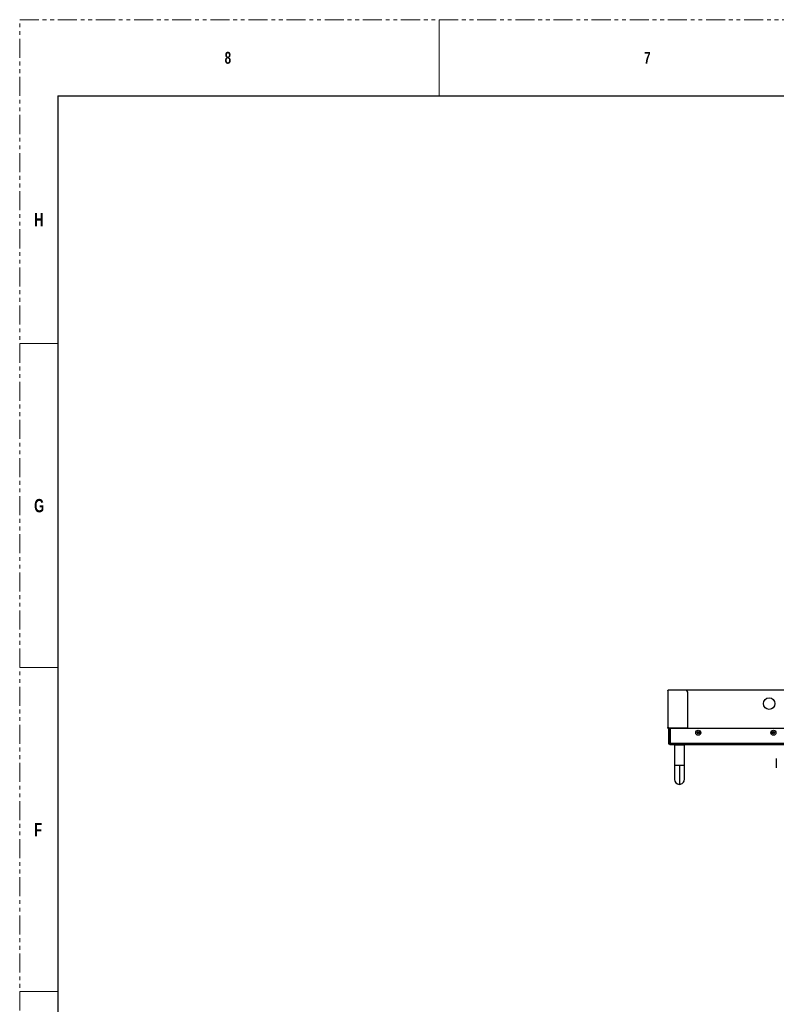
# Model space of a CAD drawing. Header units: millimetres. Extents: x 3619 to 4737, y 1503 to 2366.
# Tile 84 of 256: x 3619 to 3871, y 2038 to 2366. Entities that reach past the tile are written whole.
import ezdxf

# ---------------------------------------------------------------- set-up
doc = ezdxf.new("R2010")
doc.units = ezdxf.units.MM
doc.linetypes.add('PHANTOM', pattern=[12.7, 6.35, -1.27, 1.27, -1.27, 1.27, -1.27])
doc.styles.add('SLDTEXTSTYLE1', font='GOTHICB.TTF', dxfattribs={"width": 0.7304})

msp = doc.modelspace()

# ---------------------------------------------------------------- linework, layer by layer
at = {"color": 7, "linetype": 'PHANTOM', "lineweight": 0}
for p, q in [((3619.2014, 1502.7643), (3619.2014, 2366.3643)), ((3619.2014, 2366.3643), (4736.8014, 2366.3643))]:
    msp.add_line(p, q, dxfattribs=at)
at = {"color": 7, "linetype": 'Continuous', "lineweight": 0}
for p, q in [((3758.9014, 2366.3643), (3758.9014, 2340.9643)), ((3619.2014, 2258.4143), (3631.9014, 2258.4143)), ((3619.2014, 2150.4643), (3631.9014, 2150.4643)), ((3619.2014, 2042.5143), (3631.9014, 2042.5143))]:
    msp.add_line(p, q, dxfattribs=at)
at = {"color": 7, "linetype": 'Continuous', "lineweight": 30}
for p, q in [((3631.9014, 2340.9643), (3631.9014, 1528.1643)), ((3631.9014, 2340.9643), (4724.1014, 2340.9643)), ((3835.0746, 2142.8354), (3835.0746, 2142.9354)), ((3835.0746, 2142.9354), (3835.1013, 2142.9354)), ((3835.0746, 2142.8354), (3835.0746, 2130.5687)), ((3835.1013, 2142.8354), (3835.1013, 2142.9354)), ((3835.1246, 2142.9354), (3835.1013, 2142.9354)), ((3835.2011, 2142.9354), (3835.1016, 2142.8359)), ((3835.1016, 2142.8359), (3835.1016, 2130.5687)), ((3835.1246, 2142.8589), (3835.1246, 2142.9354)), ((4238.5946, 2143.0021), (3835.1913, 2143.0021)), ((3835.1913, 2142.9521), (3835.1913, 2143.0021)), ((4238.5946, 2142.9521), (3835.1913, 2142.9521)), ((3841.4344, 2142.8687), (3835.2011, 2142.9354)), ((3840.193, 2142.9354), (3840.193, 2142.882)), ((4233.593, 2142.9354), (3840.193, 2142.9354)), ((3841.7678, 2142.2687), (3841.4344, 2142.8687)), ((3841.7678, 2130.3021), (3841.7678, 2142.2687)), ((3835.1013, 2130.5687), (3835.0746, 2130.5687)), ((3835.1013, 2130.3021), (3835.0746, 2130.3021)), ((3835.128, 2130.2754), (3835.128, 2130.2487)), ((3835.2861, 2130.2754), (3835.128, 2130.2754)), ((3835.2861, 2130.2487), (3835.128, 2130.2487)), ((3835.5292, 2130.2754), (3835.2861, 2130.2754)), ((3835.2861, 2130.2754), (3835.2861, 2130.2487)), ((3835.5402, 2130.2487), (3835.2861, 2130.2487)), ((3835.3443, 2130.2787), (3835.5283, 2130.2787)), ((3835.3663, 2125.2354), (3835.3663, 2130.2487)), ((3835.5228, 2130.3021), (3841.7678, 2130.3021)), ((3841.7678, 2130.2487), (3835.5402, 2130.2487)), ((3835.6996, 2125.2354), (3835.6996, 2130.2487)), ((3835.9353, 2129.5354), (3835.7996, 2129.5354)), ((3835.9353, 2125.2354), (3835.9353, 2130.2487)), ((3841.7678, 2130.2487), (3841.7678, 2130.3021)), ((3841.7678, 2130.3021), (4014.328, 2130.3021)), ((3841.7678, 2130.2554), (4014.3263, 2130.2554)), ((3835.7996, 2128.0354), (3835.9353, 2128.0354)), ((3845.625, 2128.6354), (3844.8476, 2128.6354)), ((3845.6105, 2128.9687), (3844.8621, 2128.9687)), ((3870.625, 2128.6354), (3869.8476, 2128.6354)), ((3870.6105, 2128.9687), (3869.8621, 2128.9687)), ((3835.6996, 2125.2354), (3835.3663, 2125.2354)), ((3835.6996, 2125.2354), (3835.6996, 2124.9021)), ((3835.6996, 2125.2354), (3835.9353, 2125.2354)), ((3835.6996, 2124.9021), (4238.1063, 2124.9021)), ((4237.8706, 2125.2354), (3835.9353, 2125.2354)), ((3837.433, 2124.9021), (3837.2663, 2124.7354)), ((3837.2663, 2124.7354), (3837.2663, 2117.9021)), ((3837.2663, 2124.7354), (3838.933, 2124.7354)), ((3838.933, 2124.7354), (3840.5996, 2124.7354)), ((3840.5996, 2124.7354), (3840.433, 2124.9021)), ((3840.5996, 2117.9021), (3840.5996, 2124.7354)), ((3838.933, 2117.9021), (3838.933, 2111.5687))]:
    msp.add_line(p, q, dxfattribs=at)
at = {"color": 8, "linetype": 'Continuous', "lineweight": 30}
for p, q in [((3835.7996, 2129.5354), (3835.7996, 2128.0354)), ((3838.933, 2117.9021), (3837.2663, 2117.9021)), ((3840.5996, 2117.9021), (3838.933, 2117.9021))]:
    msp.add_line(p, q, dxfattribs=at)
at = {"color": 7, "linetype": 'Continuous', "lineweight": 30}
for centre, radius in [((3868.8263, 2138.4687), 1.9167), ((3845.2363, 2128.7854), 0.85), ((3870.2363, 2128.7854), 0.85), ((3845.2363, 2128.7854), 0.4167), ((3870.2363, 2128.7854), 0.4167)]:
    msp.add_circle(centre, radius, dxfattribs=at)
for centre, radius, start, end in [((3835.1011, 2130.1021), 0.4667, 25.376934, 89.935714), ((3835.643, 2130.7021), 0.4, 205.02346, 250.806478), ((3835.7996, 2129.6354), 0.1, 180, 270), ((3835.7996, 2127.9354), 0.1, 90, 180), ((3838.933, 2113.2354), 1.6667, 180.018976, 270), ((3838.933, 2113.2354), 1.6667, 270, 0.018976)]:
    msp.add_arc(centre, radius, start, end, dxfattribs=at)
for points, knots in [([(3835.1016, 2142.8359), (3835.0981, 2142.8359), (3835.091, 2142.8358), (3835.0821, 2142.8357), (3835.0759, 2142.8355), (3835.075, 2142.8354), (3835.0746, 2142.8354)], [0, 0, 0, 0, 0.24999918, 0.50004236, 0.74995471, 1, 1, 1, 1]), ([(3835.1016, 2142.8359), (3835.1016, 2142.8359), (3835.1015, 2142.8358), (3835.1014, 2142.8357), (3835.1013, 2142.8355), (3835.1013, 2142.8354), (3835.1013, 2142.8354)], [0, 0, 0, 0, 0.24342121, 0.5085366, 0.74733499, 1, 1, 1, 1]), ([(3835.0746, 2130.5687), (3835.075, 2130.5687), (3835.0759, 2130.5687), (3835.0821, 2130.5687), (3835.091, 2130.5687), (3835.0981, 2130.5687), (3835.1016, 2130.5687)], [0, 0, 0, 0, 0.2500453, 0.49995764, 0.75000083, 1, 1, 1, 1]), ([(3835.0746, 2130.3021), (3835.0746, 2130.3402), (3835.0746, 2130.4164), (3835.0746, 2130.5011), (3835.0746, 2130.558), (3835.0746, 2130.5652), (3835.0746, 2130.5687)], [0, 0, 0, 0, 0.24999819, 0.50000211, 0.75000484, 1, 1, 1, 1]), ([(3835.128, 2130.2487), (3835.1209, 2130.2496), (3835.1067, 2130.2512), (3835.0891, 2130.2638), (3835.077, 2130.2814), (3835.0754, 2130.2952), (3835.0746, 2130.3021)], [0, 0, 0, 0, 0.25268409, 0.50353335, 0.75261502, 1, 1, 1, 1]), ([(3835.1013, 2130.5687), (3835.1013, 2130.5687), (3835.1013, 2130.5687), (3835.1013, 2130.5687), (3835.1014, 2130.5687), (3835.1014, 2130.5687), (3835.1015, 2130.5687), (3835.1016, 2130.5687), (3835.1016, 2130.5687)], [0, 0, 0, 0, 0.26686618, 0.38621236, 0.50704116, 0.61378764, 0.73313382, 1, 1, 1, 1]), ([(3835.1013, 2130.3021), (3835.1013, 2130.3402), (3835.1013, 2130.4164), (3835.1013, 2130.5011), (3835.1013, 2130.558), (3835.1013, 2130.5652), (3835.1013, 2130.5687)], [0, 0, 0, 0, 0.24999819, 0.50000211, 0.75000484, 1, 1, 1, 1]), ([(3835.128, 2130.2754), (3835.1244, 2130.2758), (3835.1173, 2130.2767), (3835.1085, 2130.2829), (3835.1025, 2130.2918), (3835.1017, 2130.2986), (3835.1013, 2130.3021)], [0, 0, 0, 0, 0.24998157, 0.50005217, 0.74986714, 1, 1, 1, 1]), ([(3835.1246, 2130.3021), (3835.125, 2130.299), (3835.1257, 2130.2929), (3835.1311, 2130.2852), (3835.1388, 2130.2798), (3835.1449, 2130.2791), (3835.148, 2130.2787)], [0, 0, 0, 0, 0.24997128, 0.50013731, 0.75018957, 1, 1, 1, 1]), ([(3835.5228, 2130.3021), (3835.5242, 2130.2959), (3835.5271, 2130.2836), (3835.5311, 2130.2673), (3835.5348, 2130.2552), (3835.5379, 2130.2494), (3835.5396, 2130.2489), (3835.5402, 2130.2487)], [0, 0, 0, 0, 0.22137575, 0.44266784, 0.66274116, 0.88164133, 1, 1, 1, 1]), ([(3835.5402, 2130.2754), (3835.5389, 2130.2758), (3835.5363, 2130.2767), (3835.532, 2130.2829), (3835.5275, 2130.2918), (3835.5244, 2130.2986), (3835.5228, 2130.3021)], [0, 0, 0, 0, 0.24999725, 0.49991464, 0.74994376, 1, 1, 1, 1]), ([(3840.193, 2130.2754), (3840.193, 2130.2758), (3840.193, 2130.2766), (3840.193, 2130.2828), (3840.193, 2130.2916), (3840.193, 2130.2986), (3840.193, 2130.3021)], [0, 0, 0, 0, 0.24994632, 0.49998067, 0.75000678, 1, 1, 1, 1]), ([(3835.6996, 2124.9021), (3835.656, 2124.9071), (3835.5686, 2124.9171), (3835.4584, 2124.9942), (3835.3814, 2125.1044), (3835.3713, 2125.1917), (3835.3663, 2125.2354)], [0, 0, 0, 0, 0.25001306, 0.50001631, 0.75000251, 1, 1, 1, 1]), ([(3835.9353, 2125.2354), (3835.9157, 2125.1917), (3835.8764, 2125.1044), (3835.8175, 2124.9942), (3835.7586, 2124.9171), (3835.7193, 2124.9071), (3835.6996, 2124.9021)], [0, 0, 0, 0, 0.24999952, 0.50000435, 0.75000862, 1, 1, 1, 1]), ([(3871.213, 2120.1354), (3871.213, 2120.1149), (3871.213, 2120.0834), (3871.213, 2119.8922), (3871.213, 2119.6943), (3871.213, 2119.4487), (3871.213, 2119.0917), (3871.213, 2118.6021), (3871.213, 2118.1125), (3871.213, 2117.7555), (3871.213, 2117.5098), (3871.213, 2117.3119), (3871.213, 2117.1207), (3871.213, 2117.0892), (3871.213, 2117.0687)], [0, 0, 0, 0, 0.11972829, 0.18418037, 0.2500004, 0.31581969, 0.38027155, 0.50000025, 0.61972845, 0.68418031, 0.7499996, 0.81581963, 0.88027171, 1, 1, 1, 1]), ([(3837.2663, 2117.9021), (3837.2663, 2117.7129), (3837.2663, 2117.2982), (3837.2663, 2116.6306), (3837.2663, 2115.8849), (3837.2663, 2115.1042), (3837.2663, 2114.3573), (3837.2663, 2113.7405), (3837.2663, 2113.3168), (3837.2663, 2113.2626), (3837.2663, 2113.2354)], [0, 0, 0, 0, 0.07751866, 0.16993365, 0.27798511, 0.40159926, 0.53940177, 0.68835563, 0.84378905, 1, 1, 1, 1]), ([(3840.5996, 2113.2354), (3840.5996, 2113.2541), (3840.5996, 2113.2923), (3840.5996, 2113.6021), (3840.5996, 2114.092), (3840.5996, 2114.7467), (3840.5996, 2115.508), (3840.5996, 2116.3174), (3840.5996, 2117.1209), (3840.5996, 2117.6495), (3840.5996, 2117.9021)], [0, 0, 0, 0, 0.12967206, 0.26373412, 0.39919215, 0.53285588, 0.6617648, 0.78353824, 0.89656283, 1, 1, 1, 1])]:
    msp.add_open_spline(points, degree=3, knots=knots, dxfattribs=at)

# ---------------------------------------------------------------- texts
at = {"color": 7, "linetype": 'Continuous', "lineweight": 0, "attachment_point": 1, "style": 'SLDTEXTSTYLE1'}
for s, insert, char_height in [('8', (3687.4639, 2355.6469), 3.9688), ('7', (3827.1639, 2355.6469), 3.9688), ('H', (3623.9956, 2301.9099), 4.445), ('G', (3623.9956, 2206.6599), 4.445), ('F', (3623.9956, 2098.7099), 4.445)]:
    msp.add_mtext(s, dxfattribs=dict(at, insert=insert, char_height=char_height))

doc.saveas('drawing.dxf')
